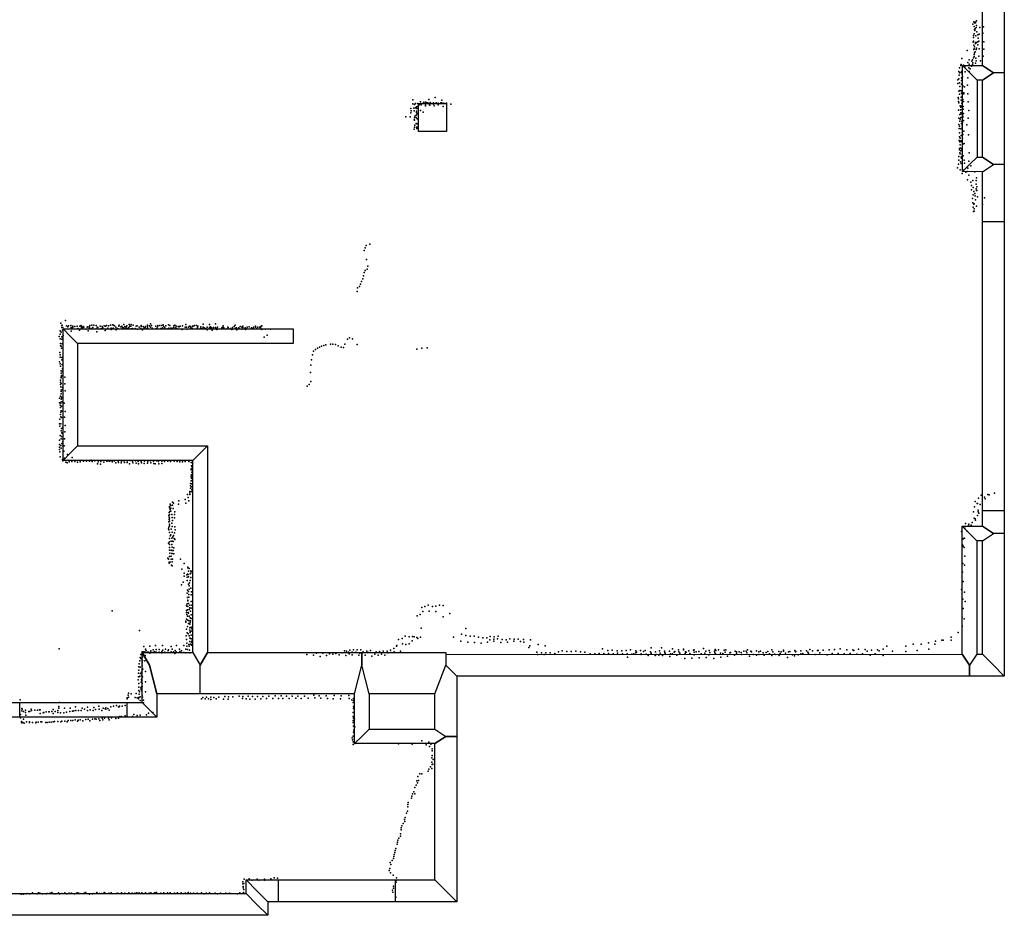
# Model space of a CAD drawing. Extents: x 11924 to 25786, y -28778 to 15966.
# Tile 3 of 9: x 17690 to 25786, y -25965 to -18601. Entities that reach past the tile are written whole.
import ezdxf

# ---------------------------------------------------------------- set-up
doc = ezdxf.new("R2010")
doc.units = 0
for name, color, linetype in [('DOORS', 7, 'continuous'), ('P', 9, 'continuous'), ('ROOMS', 1, 'continuous'), ('WALLS', 3, 'continuous'), ('WINDOWS', 6, 'continuous')]:
    doc.layers.add(name, color=color, linetype=linetype)

msp = doc.modelspace()

# ---------------------------------------------------------------- linework, layer by layer
at = {"layer": 'DOORS'}
for points in [[(17692, -24214.8), (18572, -24214.8), (18572, -24334.8), (17692, -24334.8), (17692, -24214.8)], [(19818.8, -25673.4), (20778.6, -25673.4), (20778.6, -25853.4), (19818.8, -25853.4), (19818.8, -25673.4)]]:
    msp.add_lwpolyline(points, dxfattribs=at)
at = {"layer": 'P'}
for p in [(25558, -18611), (25526, -18637), (25534, -18620), (25538, -18657), (25540, -18682), (25541, -18627), (25544, -18689), (25546, -18675), (25549, -18626), (25550, -18621), (25553, -18665), (25557, -18648), (25585, -18666), (25614, -18659), (25532, -18731), (25532, -18747), (25532, -18779), (25533, -18732), (25539, -18718), (25551, -18734), (25561, -18700), (25568, -18725), (25570, -18753), (25575, -18778), (25579, -18720), (25609, -18713), (25479, -18855), (25531, -18787), (25535, -18810), (25535, -18845), (25538, -18841), (25542, -18825), (25548, -18788), (25550, -18796), (25553, -18845), (25556, -18790), (25556, -18835), (25568, -18782), (25568, -18807), (25579, -18842), (25616, -18843), (25617, -18784), (25436, -18919), (25496, -18931), (25518, -18941), (25524, -18931), (25532, -18914), (25537, -18886), (25539, -18903), (25542, -18873), (25547, -18866), (25552, -18918), (25555, -18940), (25577, -18901), (25589, -18939), (25611, -18901), (25417, -18996), (25427, -18974), (25427, -18979), (25432, -18969), (25446, -18984), (25449, -18975), (25462, -18990), (25486, -18952), (25493, -18998), (25497, -18968), (25505, -19005), (25515, -18983), (25523, -18969), (25528, -18955), (25550, -18959), (25404, -19096), (25412, -19087), (25413, -19026), (25414, -19057), (25417, -19038), (25430, -19036), (25433, -19026), (25434, -19027), (25434, -19101), (25435, -19078), (25438, -19048), (25438, -19085), (25443, -19071), (25463, -19030), (25486, -19079), (25497, -19027), (25403, -19127), (25418, -19120), (25419, -19151), (25419, -19182), (25431, -19185), (25433, -19131), (25442, -19153), (25446, -19144), (25459, -19153), (25483, -19140), (20924, -19260), (21054, -19258), (21106, -19242), (21160, -19262), (25406, -19241), (25410, -19253), (25411, -19190), (25417, -19213), (25431, -19263), (25432, -19237), (25435, -19206), (25436, -19207), (25441, -19259), (25446, -19257), (25452, -19202), (25452, -19210), (25487, -19210), (20906, -19332), (20924, -19294), (20931, -19329), (20937, -19299), (20944, -19326), (20945, -19290), (20953, -19317), (20955, -19332), (20965, -19291), (20965, -19314), (20975, -19302), (20978, -19295), (20986, -19277), (20991, -19302), (21002, -19290), (21012, -19279), (21022, -19290), (21026, -19303), (21028, -19310), (21029, -19280), (21038, -19286), (21047, -19285), (21060, -19302), (21062, -19305), (21065, -19281), (21079, -19289), (21094, -19284), (21094, -19295), (21099, -19310), (21115, -19284), (21130, -19287), (21131, -19300), (21154, -19284), (21162, -19284), (21172, -19315), (21178, -19287), (21199, -19288), (21236, -19296), (25409, -19274), (25410, -19346), (25413, -19284), (25423, -19309), (25425, -19341), (25429, -19319), (25434, -19312), (25436, -19288), (25440, -19341), (25448, -19316), (25448, -19337), (25451, -19274), (25488, -19277), (20865, -19399), (20902, -19400), (20905, -19366), (20910, -19351), (20934, -19425), (20935, -19351), (20937, -19409), (20937, -19428), (20940, -19393), (20950, -19405), (20951, -19386), (20952, -19352), (20952, -19363), (20958, -19415), (20959, -19375), (20985, -19349), (21007, -19362), (25412, -19411), (25420, -19382), (25422, -19419), (25427, -19406), (25428, -19366), (25432, -19375), (25445, -19393), (25446, -19403), (25449, -19373), (25488, -19411), (25493, -19348), (20933, -19500), (20936, -19484), (20939, -19468), (20949, -19454), (20952, -19486), (20955, -19497), (20957, -19489), (20958, -19457), (20961, -19484), (25411, -19464), (25414, -19497), (25418, -19476), (25420, -19435), (25429, -19499), (25433, -19454), (25436, -19436), (25439, -19469), (25440, -19485), (25441, -19445), (25451, -19431), (25477, -19466), (25417, -19564), (25418, -19531), (25424, -19574), (25431, -19552), (25440, -19530), (25440, -19552), (25441, -19574), (25446, -19545), (25454, -19519), (25490, -19548), (25415, -19595), (25417, -19661), (25418, -19670), (25420, -19605), (25422, -19630), (25426, -19657), (25429, -19597), (25430, -19604), (25437, -19667), (25440, -19658), (25445, -19625), (25456, -19619), (25413, -19725), (25421, -19695), (25424, -19704), (25428, -19680), (25430, -19731), (25434, -19741), (25437, -19726), (25440, -19708), (25448, -19720), (25496, -19695), (25401, -19820), (25409, -19789), (25412, -19757), (25426, -19770), (25432, -19783), (25456, -19757), (25459, -19782), (25485, -19823), (25494, -19764), (25511, -19802), (25422, -19835), (25438, -19867), (25442, -19834), (25470, -19854), (25481, -19849), (25493, -19879), (25543, -19851), (25557, -19902), (25482, -19917), (25510, -19937), (25515, -19965), (25527, -19924), (25530, -19980), (25553, -19954), (25554, -19993), (25555, -19924), (25561, -19976), (25517, -20000), (25525, -20072), (25530, -20040), (25534, -20015), (25543, -20030), (25545, -20050), (25558, -20006), (25561, -20005), (25564, -20057), (25622, -20066), (25527, -20107), (25530, -20142), (25536, -20118), (25538, -20116), (25539, -20155), (25549, -20081), (25556, -20133), (25606, -20121), (25532, -20178), (25539, -20176), (20530, -20477), (20538, -20459), (20569, -20448), (20523, -20499), (20542, -20573), (20552, -20627), (20518, -20708), (20523, -20681), (20532, -20664), (20546, -20653), (20484, -20796), (20493, -20776), (20501, -20754), (20511, -20733), (20464, -20837), (20469, -20805), (18030, -21097), (18038, -21115), (18041, -21113), (18068, -21075), (18075, -21118), (18087, -21126), (18093, -21117), (18110, -21116), (18127, -21120), (18143, -21124), (18162, -21122), (18186, -21122), (18197, -21116), (18200, -21127), (18213, -21124), (18218, -21128), (18251, -21126), (18267, -21116), (18284, -21114), (18301, -21112), (18318, -21116), (18328, -21128), (18351, -21122), (18368, -21124), (18386, -21117), (18395, -21122), (18403, -21116), (18420, -21118), (18437, -21112), (18454, -21111), (18463, -21112), (18470, -21117), (18480, -21128), (18505, -21122), (18508, -21112), (18521, -21127), (18529, -21121), (18548, -21106), (18555, -21125), (18572, -21118), (18590, -21106), (18597, -21122), (18604, -21120), (18607, -21107), (18623, -21113), (18648, -21120), (18656, -21119), (18690, -21115), (18690, -21125), (18707, -21123), (18724, -21123), (18741, -21114), (18741, -21122), (18758, -21119), (18767, -21102), (18775, -21116), (18809, -21122), (18826, -21122), (18827, -21116), (18842, -21116), (18859, -21116), (18870, -21110), (18876, -21123), (18893, -21119), (18915, -21110), (18926, -21116), (18959, -21117), (18965, -21114), (18977, -21120), (18994, -21123), (19001, -21127), (19010, -21121), (19028, -21119), (19051, -21128), (19056, -21108), (19062, -21128), (19087, -21122), (19095, -21124), (19095, -21127), (19112, -21121), (19118, -21121), (19128, -21115), (19145, -21115), (19156, -21121), (19181, -21126), (19198, -21104), (19198, -21128), (19252, -21108), (19258, -21126), (19299, -21103), (19364, -21117), (19454, -21123), (19463, -21114), (19503, -21125), (19524, -21122), (19560, -21128), (19577, -21127), (19613, -21128), (19628, -21120), (19648, -21128), (19674, -21125), (19681, -21119), (18016, -21207), (18023, -21159), (18024, -21188), (18031, -21169), (18037, -21131), (18043, -21155), (18045, -21132), (18047, -21197), (18114, -21131), (18114, -21162), (18121, -21139), (18128, -21129), (18168, -21139), (18181, -21154), (18200, -21136), (18210, -21133), (18237, -21145), (18246, -21130), (18253, -21158), (18262, -21140), (18264, -21129), (18279, -21140), (18291, -21132), (18319, -21143), (18326, -21167), (18333, -21131), (18361, -21141), (18373, -21135), (18392, -21157), (18402, -21146), (18414, -21137), (18442, -21148), (18443, -21137), (18454, -21143), (18459, -21137), (18483, -21151), (18493, -21141), (18495, -21139), (18536, -21137), (18537, -21131), (18547, -21136), (18562, -21139), (18566, -21129), (18578, -21140), (18587, -21132), (18606, -21142), (18618, -21141), (18639, -21139), (18659, -21146), (18673, -21129), (18686, -21141), (18700, -21150), (18715, -21134), (18721, -21130), (18729, -21143), (18741, -21136), (18767, -21129), (18781, -21137), (18811, -21143), (18820, -21137), (18822, -21134), (18851, -21140), (18863, -21141), (18865, -21134), (18885, -21136), (18903, -21142), (18916, -21138), (18934, -21137), (18944, -21138), (18958, -21132), (18975, -21136), (18985, -21143), (19026, -21148), (19067, -21145), (19079, -21130), (19097, -21134), (19108, -21138), (19149, -21141), (19153, -21133), (19178, -21141), (19189, -21140), (19206, -21136), (19220, -21140), (19231, -21150), (19232, -21129), (19251, -21131), (19251, -21140), (19259, -21138), (19267, -21136), (19272, -21154), (19283, -21133), (19301, -21133), (19302, -21138), (19312, -21149), (19314, -21142), (19318, -21130), (19352, -21134), (19353, -21136), (19354, -21132), (19361, -21129), (19370, -21135), (19393, -21142), (19403, -21129), (19404, -21132), (19423, -21140), (19424, -21139), (19435, -21149), (19439, -21133), (19464, -21137), (19464, -21140), (19474, -21136), (19476, -21152), (19491, -21136), (19516, -21145), (19517, -21129), (19526, -21132), (19543, -21134), (19547, -21149), (19557, -21142), (19596, -21134), (19598, -21138), (19614, -21139), (19630, -21130), (19640, -21141), (19665, -21129), (19669, -21129), (19670, -21136), (19681, -21149), (19711, -21147), (19724, -21194), (19752, -21145), (18023, -21226), (18025, -21264), (18027, -21282), (18031, -21285), (18036, -21210), (18038, -21229), (18041, -21266), (18045, -21263), (19701, -21211), (20173, -21286), (20190, -21281), (20208, -21274), (20245, -21269), (20265, -21270), (20286, -21272), (20309, -21283), (20364, -21268), (20387, -21227), (20403, -21217), (20427, -21225), (20466, -21271), (18021, -21338), (18022, -21357), (18033, -21301), (20097, -21356), (20107, -21327), (20123, -21314), (20139, -21302), (20155, -21293), (20333, -21295), (20354, -21296), (20956, -21310), (20997, -21301), (21040, -21298), (18019, -21413), (18022, -21432), (18024, -21375), (18026, -21451), (18036, -21379), (18037, -21398), (18040, -21436), (20084, -21443), (20091, -21399), (18032, -21489), (18032, -21508), (18033, -21526), (18035, -21531), (18042, -21493), (18043, -21473), (20082, -21501), (18025, -21601), (18026, -21564), (18026, -21582), (18031, -21538), (18031, -21593), (18032, -21545), (18061, -21541), (18061, -21594), (20070, -21600), (20083, -21575), (18028, -21620), (18032, -21647), (18032, -21658), (18032, -21677), (18038, -21645), (18043, -21625), (18065, -21654), (20054, -21615), (18018, -21714), (18019, -21751), (18022, -21771), (18026, -21696), (18028, -21753), (18031, -21742), (18032, -21701), (18032, -21720), (18036, -21709), (18043, -21743), (18056, -21754), (18025, -21790), (18026, -21847), (18028, -21828), (18032, -21816), (18035, -21778), (18036, -21821), (18065, -21823), (18018, -21923), (18020, -21885), (18028, -21924), (18029, -21867), (18033, -21872), (18058, -21870), (18064, -21937), (18020, -21942), (18031, -21982), (18035, -21963), (18038, -21997), (18042, -22003), (18045, -21952), (18062, -21991), (18018, -22095), (18019, -22057), (18023, -22019), (18031, -22046), (18033, -22028), (18038, -22087), (18044, -22049), (18046, -22069), (18058, -22046), (18018, -22115), (18018, -22134), (18021, -22154), (18029, -22102), (18032, -22125), (18044, -22108), (18054, -22149), (18056, -22104), (18084, -22175), (18023, -22194), (18042, -22217), (18045, -22229), (18059, -22207), (18070, -22238), (18081, -22244), (18096, -22237), (18118, -22233), (18121, -22202), (18144, -22235), (18166, -22239), (18189, -22236), (18216, -22232), (18240, -22230), (18264, -22230), (18278, -22224), (18287, -22233), (18309, -22229), (18331, -22252), (18336, -22237), (18354, -22256), (18358, -22235), (18382, -22238), (18407, -22232), (18418, -22228), (18431, -22230), (18451, -22237), (18456, -22228), (18470, -22228), (18480, -22245), (18501, -22230), (18502, -22241), (18525, -22244), (18528, -22230), (18546, -22227), (18552, -22241), (18573, -22229), (18574, -22241), (18592, -22254), (18599, -22225), (18618, -22232), (18621, -22246), (18644, -22229), (18647, -22248), (18665, -22234), (18667, -22253), (18690, -22235), (18692, -22244), (18713, -22250), (18718, -22232), (18741, -22247), (18744, -22235), (18765, -22229), (18768, -22246), (18791, -22230), (18792, -22249), (18805, -22252), (18815, -22229), (18831, -22235), (18834, -22252), (18858, -22250), (18859, -22231), (18880, -22233), (18908, -22231), (18931, -22233), (18960, -22231), (18985, -22234), (19007, -22237), (19028, -22236), (19051, -22233), (19080, -22234), (19101, -22242), (19109, -22243), (19099, -22296), (19101, -22301), (19103, -22270), (19105, -22321), (19106, -22276), (19107, -22290), (19107, -22340), (19094, -22415), (19099, -22392), (19100, -22359), (19101, -22345), (19104, -22371), (19104, -22418), (19105, -22390), (19089, -22492), (19090, -22480), (19095, -22452), (19096, -22433), (19102, -22479), (19105, -22464), (19106, -22443), (25704, -22494), (18927, -22585), (18948, -22569), (18955, -22577), (18996, -22585), (19000, -22558), (19051, -22545), (19056, -22575), (19071, -22505), (19077, -22531), (19081, -22557), (19089, -22505), (25547, -22563), (25562, -22579), (25564, -22580), (25574, -22536), (25595, -22510), (25623, -22527), (25629, -22541), (25649, -22506), (25661, -22509), (18920, -22652), (18921, -22605), (18923, -22614), (18924, -22644), (18927, -22628), (18933, -22595), (18934, -22618), (18934, -22642), (18947, -22593), (18951, -22619), (18965, -22647), (25533, -22648), (25542, -22606), (25570, -22633), (25571, -22648), (25577, -22658), (25588, -22588), (18916, -22678), (18917, -22731), (18919, -22711), (18920, -22691), (18922, -22724), (18923, -22670), (18923, -22700), (18940, -22669), (18941, -22742), (18944, -22694), (18948, -22719), (18963, -22670), (18964, -22696), (25467, -22743), (25521, -22735), (25538, -22699), (25545, -22704), (25550, -22715), (25565, -22677), (18915, -22788), (18918, -22773), (18918, -22796), (18921, -22763), (18922, -22748), (18922, -22818), (18936, -22789), (18943, -22816), (18944, -22767), (18962, -22819), (18966, -22770), (18968, -22796), (25435, -22809), (25442, -22772), (25461, -22782), (25480, -22807), (25491, -22758), (25494, -22750), (25514, -22756), (18913, -22904), (18923, -22867), (18923, -22894), (18928, -22844), (18934, -22838), (18936, -22889), (18940, -22865), (18947, -22890), (18950, -22854), (18953, -22891), (18955, -22842), (18960, -22868), (18964, -22870), (18966, -22874), (25445, -22872), (25451, -22867), (25458, -22865), (18922, -22915), (18923, -22941), (18923, -22963), (18924, -22988), (18935, -22963), (18941, -22915), (18942, -22990), (18943, -22939), (18943, -22965), (18943, -22990), (18953, -22966), (18959, -22943), (25442, -22920), (25448, -22931), (25457, -22941), (18908, -23028), (18914, -23036), (18920, -23061), (18920, -23069), (18921, -23014), (18929, -23061), (18935, -23012), (18935, -23038), (18944, -23060), (18947, -23038), (18958, -22993), (19012, -23036), (25461, -23011), (18939, -23086), (18945, -23091), (19023, -23118), (19044, -23072), (19044, -23151), (19073, -23109), (19074, -23103), (19078, -23136), (19083, -23113), (19098, -23132), (19100, -23138), (25441, -23143), (25445, -23073), (25458, -23086), (19035, -23226), (19042, -23176), (19065, -23165), (19067, -23186), (19067, -23211), (19071, -23161), (19076, -23162), (19079, -23182), (19087, -23232), (19093, -23158), (19093, -23212), (19097, -23187), (19098, -23153), (25447, -23221), (19021, -23248), (19070, -23292), (19078, -23302), (19079, -23243), (19083, -23257), (19085, -23283), (19097, -23276), (19104, -23305), (25434, -23286), (25459, -23308), (19068, -23317), (19071, -23351), (19073, -23378), (19074, -23373), (19080, -23328), (19082, -23350), (19099, -23385), (19100, -23331), (25444, -23366), (25465, -23384), (18451, -23462), (19062, -23417), (19062, -23476), (19063, -23459), (19066, -23424), (19067, -23403), (19070, -23453), (19074, -23427), (19076, -23475), (19079, -23402), (19084, -23451), (19089, -23436), (19090, -23414), (19096, -23465), (19101, -23440), (19105, -23414), (20996, -23434), (21005, -23468), (21022, -23425), (21049, -23416), (21058, -23465), (21084, -23426), (21111, -23467), (21112, -23423), (21141, -23416), (21172, -23417), (25447, -23442), (19057, -23546), (19057, -23556), (19062, -23530), (19064, -23492), (19069, -23506), (19074, -23538), (19078, -23482), (19083, -23506), (19084, -23543), (19091, -23518), (19093, -23557), (19095, -23545), (19099, -23494), (19100, -23524), (20959, -23503), (20984, -23491), (21172, -23512), (21227, -23483), (25440, -23513), (25456, -23527), (18676, -23623), (19061, -23612), (19070, -23589), (19078, -23567), (19089, -23572), (19089, -23600), (19090, -23620), (19092, -23630), (19100, -23595), (19107, -23609), (19107, -23628), (20992, -23605), (21359, -23607), (25438, -23590), (25440, -23588), (19059, -23667), (19061, -23696), (19067, -23643), (19075, -23650), (19083, -23666), (19088, -23687), (19088, -23713), (19093, -23640), (19096, -23688), (19100, -23661), (19102, -23718), (19105, -23692), (19105, -23711), (20806, -23698), (20834, -23688), (20859, -23670), (20892, -23675), (20916, -23708), (20921, -23672), (20935, -23675), (20955, -23680), (20965, -23688), (20985, -23678), (21257, -23677), (21318, -23712), (21323, -23652), (21359, -23663), (21395, -23670), (21427, -23670), (21462, -23678), (21498, -23683), (21530, -23683), (21536, -23718), (21557, -23699), (21558, -23673), (21588, -23694), (21589, -23710), (21592, -23674), (21620, -23692), (21623, -23669), (21657, -23697), (21690, -23699), (21720, -23691), (21754, -23711), (21757, -23695), (21790, -23694), (21809, -23713), (21833, -23698), (21835, -23718), (21889, -23699), (25221, -23712), (25273, -23702), (25283, -23702), (25349, -23702), (25350, -23678), (25405, -23640), (18014, -23775), (18697, -23799), (18710, -23798), (18711, -23755), (18725, -23778), (18730, -23788), (18760, -23752), (18769, -23790), (18787, -23782), (18800, -23796), (18806, -23747), (18812, -23780), (18837, -23779), (18859, -23796), (18864, -23747), (18867, -23785), (18889, -23778), (18912, -23787), (18914, -23781), (18936, -23798), (18937, -23754), (18944, -23776), (18956, -23799), (18970, -23787), (18978, -23798), (18980, -23747), (19004, -23777), (19007, -23795), (19021, -23790), (19039, -23747), (19056, -23778), (19064, -23753), (19066, -23726), (19070, -23780), (19082, -23738), (19085, -23751), (19087, -23786), (19094, -23736), (19103, -23745), (19104, -23738), (20361, -23791), (20377, -23792), (20405, -23786), (20434, -23783), (20464, -23781), (20495, -23783), (20515, -23799), (20544, -23794), (20574, -23789), (20620, -23799), (20650, -23795), (20680, -23792), (20711, -23792), (20739, -23786), (20766, -23771), (20769, -23799), (20788, -23753), (20790, -23747), (20822, -23794), (20838, -23733), (20866, -23738), (20892, -23732), (21374, -23720), (21429, -23723), (21484, -23726), (21646, -23723), (21701, -23719), (21876, -23762), (21884, -23748), (21954, -23739), (22012, -23749), (22120, -23798), (22151, -23790), (22190, -23796), (22225, -23795), (22262, -23794), (22300, -23799), (22481, -23773), (22526, -23788), (22562, -23786), (22603, -23791), (22641, -23790), (22677, -23787), (22712, -23782), (22755, -23790), (22795, -23789), (22818, -23796), (22833, -23788), (22878, -23798), (22881, -23765), (22917, -23798), (22952, -23790), (22966, -23765), (22991, -23794), (23032, -23792), (23058, -23773), (23078, -23796), (23107, -23783), (23110, -23799), (23147, -23778), (23147, -23782), (23165, -23798), (23193, -23790), (23231, -23785), (23237, -23781), (23253, -23799), (23275, -23797), (23313, -23772), (23333, -23793), (23358, -23789), (23402, -23792), (23408, -23779), (23413, -23787), (23437, -23781), (23482, -23784), (23497, -23782), (23574, -23792), (23585, -23799), (23606, -23798), (23644, -23792), (23663, -23794), (23675, -23781), (23702, -23792), (23708, -23798), (23748, -23790), (23767, -23798), (23782, -23792), (23841, -23795), (23875, -23781), (23882, -23798), (23932, -23795), (23950, -23798), (23969, -23785), (23970, -23793), (24012, -23798), (24022, -23795), (24064, -23788), (24070, -23798), (24073, -23797), (24113, -23790), (24160, -23790), (24188, -23779), (24208, -23791), (24251, -23788), (24254, -23789), (24296, -23784), (24345, -23782), (24390, -23779), (24436, -23775), (24491, -23781), (24541, -23781), (24549, -23788), (24586, -23777), (24641, -23780), (24657, -23792), (24694, -23784), (24744, -23783), (24756, -23790), (24791, -23776), (24821, -23752), (24867, -23794), (24975, -23796), (24977, -23751), (25036, -23736), (25070, -23788), (25101, -23736), (25162, -23725), (25165, -23778), (25214, -23736), (18679, -23872), (18680, -23844), (18686, -23820), (18687, -23853), (18693, -23856), (18700, -23871), (18701, -23843), (18704, -23823), (18716, -23803), (18720, -23872), (18721, -23800), (18721, -23828), (18727, -23805), (18741, -23801), (18750, -23802), (18760, -23809), (18770, -23801), (18786, -23803), (18796, -23805), (18807, -23805), (18812, -23800), (18836, -23801), (18859, -23806), (18860, -23801), (18884, -23801), (18908, -23803), (18932, -23804), (18966, -23811), (18980, -23804), (19010, -23804), (19039, -23803), (19057, -23808), (19088, -23807), (20052, -23820), (20105, -23825), (20132, -23809), (20160, -23837), (20183, -23809), (20212, -23829), (20238, -23814), (20264, -23817), (20290, -23812), (20318, -23823), (20342, -23806), (20372, -23828), (20394, -23802), (20398, -23816), (20424, -23802), (20424, -23824), (20454, -23800), (20478, -23825), (20487, -23810), (20504, -23812), (20531, -23825), (20556, -23805), (20561, -23805), (20585, -23833), (20611, -23817), (20638, -23827), (20665, -23817), (20692, -23827), (20716, -23807), (20742, -23804), (21943, -23800), (21947, -23821), (21982, -23807), (22002, -23821), (22016, -23807), (22052, -23806), (22090, -23812), (22338, -23801), (22382, -23814), (22420, -23814), (22454, -23811), (22492, -23811), (22531, -23812), (22570, -23814), (22606, -23810), (22647, -23816), (22685, -23815), (22689, -23842), (22724, -23817), (22739, -23816), (22757, -23808), (22763, -23802), (22799, -23821), (22800, -23814), (22841, -23817), (22858, -23830), (22881, -23809), (22882, -23819), (22916, -23829), (22923, -23821), (22944, -23825), (22956, -23810), (22976, -23830), (22995, -23805), (22998, -23812), (23037, -23838), (23040, -23814), (23057, -23814), (23072, -23802), (23092, -23827), (23118, -23810), (23159, -23853), (23161, -23812), (23170, -23801), (23201, -23811), (23218, -23850), (23235, -23801), (23236, -23824), (23276, -23847), (23293, -23815), (23324, -23809), (23335, -23844), (23356, -23824), (23364, -23804), (23398, -23854), (23407, -23806), (23411, -23814), (23452, -23809), (23454, -23843), (23471, -23813), (23490, -23802), (23510, -23833), (23528, -23807), (23535, -23803), (23568, -23827), (23583, -23810), (23622, -23804), (23626, -23821), (23668, -23807), (23692, -23834), (23722, -23821), (23749, -23827), (23767, -23820), (23803, -23808), (23811, -23826), (23829, -23804), (23854, -23815), (23874, -23830), (23897, -23818), (23902, -23820), (23934, -23829), (23943, -23813), (23986, -23809), (24003, -23845), (24044, -23824), (24060, -23832), (24090, -23822), (24114, -23814), (24129, -23812), (24170, -23800), (24174, -23808), (24178, -23819), (24231, -23820), (24269, -23808), (24330, -23823), (24370, -23812), (24419, -23812), (24470, -23814), (24518, -23813), (24573, -23818), (24621, -23815), (24683, -23826), (24723, -23814), (24789, -23829), (18670, -23922), (18670, -23949), (18674, -23896), (18682, -23925), (18697, -23888), (18697, -23914), (18698, -23913), (18701, -23943), (18703, -23941), (18724, -23960), (18664, -24030), (18666, -24003), (18668, -23975), (18677, -23999), (18678, -24002), (18684, -23977), (18693, -23967), (18693, -24023), (18693, -24032), (18694, -23995), (18695, -23991), (18696, -23967), (18699, -24003), (18669, -24060), (18669, -24117), (18671, -24090), (18686, -24094), (18690, -24049), (18690, -24107), (18691, -24108), (18692, -24086), (18692, -24116), (18697, -24083), (18698, -24058), (18726, -24046), (17694, -24193), (18573, -24184), (18574, -24176), (18583, -24155), (18585, -24172), (18586, -24139), (18608, -24144), (18640, -24173), (18648, -24140), (18656, -24178), (18668, -24185), (18669, -24175), (18672, -24147), (18676, -24128), (18680, -24169), (18682, -24198), (18697, -24155), (18699, -24171), (18708, -24195), (18726, -24127), (19186, -24186), (19196, -24173), (19215, -24185), (19226, -24172), (19244, -24186), (19262, -24171), (19263, -24190), (19286, -24174), (19306, -24186), (19327, -24171), (19366, -24188), (19378, -24166), (19404, -24187), (19407, -24168), (19442, -24168), (19495, -24163), (19523, -24183), (19526, -24166), (19552, -24185), (19569, -24164), (19584, -24188), (19604, -24166), (19626, -24187), (19646, -24166), (19672, -24186), (19689, -24165), (19721, -24183), (19738, -24164), (19773, -24181), (19792, -24161), (19817, -24181), (19839, -24161), (19854, -24183), (19883, -24162), (19906, -24181), (19930, -24163), (19961, -24180), (19977, -24164), (20006, -24181), (20033, -24163), (20061, -24180), (20110, -24156), (20118, -24178), (20154, -24160), (20167, -24180), (20209, -24161), (20221, -24181), (20269, -24184), (20275, -24159), (20328, -24184), (20333, -24160), (20397, -24159), (20400, -24182), (20420, -24193), (20435, -24183), (20435, -24199), (17707, -24284), (17709, -24264), (17710, -24270), (17739, -24277), (17785, -24271), (17788, -24281), (17816, -24279), (17838, -24278), (17854, -24275), (17859, -24276), (17967, -24272), (18003, -24280), (18011, -24262), (18013, -24247), (18018, -24214), (18059, -24263), (18106, -24262), (18136, -24283), (18150, -24252), (18151, -24280), (18175, -24282), (18197, -24282), (18205, -24262), (18222, -24269), (18247, -24254), (18248, -24280), (18270, -24276), (18294, -24280), (18299, -24257), (18315, -24273), (18342, -24245), (18345, -24270), (18366, -24282), (18378, -24263), (18392, -24268), (18398, -24271), (18399, -24259), (18415, -24264), (18425, -24277), (18440, -24252), (18463, -24246), (18486, -24241), (18502, -24250), (18508, -24251), (18512, -24244), (18532, -24246), (18557, -24241), (18571, -24219), (18708, -24219), (20432, -24216), (20434, -24264), (20435, -24248), (20440, -24253), (17697, -24314), (17697, -24340), (17721, -24288), (17722, -24351), (17738, -24298), (17742, -24319), (17765, -24290), (17773, -24288), (17860, -24306), (17884, -24301), (17889, -24298), (17907, -24292), (17930, -24291), (17933, -24293), (17955, -24289), (17966, -24306), (17982, -24288), (18004, -24297), (18026, -24300), (18054, -24300), (18076, -24296), (18089, -24363), (18104, -24290), (18111, -24364), (18125, -24286), (18127, -24362), (18147, -24358), (18172, -24360), (18189, -24358), (18209, -24366), (18234, -24356), (18254, -24353), (18267, -24365), (18290, -24351), (18307, -24350), (18318, -24353), (18340, -24350), (18350, -24362), (18368, -24344), (18374, -24357), (18388, -24344), (18422, -24345), (18427, -24357), (18446, -24341), (18482, -24346), (18504, -24345), (18513, -24329), (18527, -24331), (18558, -24326), (18575, -24327), (18617, -24329), (18629, -24314), (18657, -24321), (18680, -24320), (18734, -24316), (18750, -24302), (18784, -24298), (20431, -24330), (20431, -24362), (20433, -24298), (20436, -24345), (20443, -24350), (17704, -24371), (17704, -24382), (17716, -24380), (17727, -24384), (17746, -24374), (17771, -24373), (17771, -24379), (17796, -24379), (17822, -24382), (17826, -24376), (17843, -24378), (17864, -24375), (17873, -24375), (17905, -24380), (17917, -24379), (17932, -24376), (17949, -24378), (17967, -24373), (17976, -24372), (18004, -24371), (18028, -24373), (18038, -24370), (18062, -24370), (18082, -24374), (18165, -24368), (20432, -24379), (20435, -24410), (20438, -24442), (20445, -24414), (20424, -24507), (20428, -24523), (20431, -24491), (20435, -24458), (20438, -24463), (20431, -24539), (20433, -24560), (20446, -24552), (20805, -24556), (20918, -24559), (20996, -24531), (21032, -24562), (21053, -24542), (21061, -24577), (21070, -24559), (21082, -24595), (21079, -24669), (21083, -24613), (21083, -24650), (21091, -24684), (21055, -24763), (21067, -24744), (21079, -24706), (21079, -24759), (21081, -24724), (21088, -24722), (20965, -24824), (20981, -24802), (20996, -24803), (21048, -24781), (20938, -24913), (20949, -24895), (20956, -24859), (20960, -24877), (20969, -24857), (20911, -25002), (20914, -24985), (20919, -24967), (20932, -24949), (20938, -24965), (20881, -25072), (20883, -25055), (20884, -25037), (20854, -25176), (20859, -25160), (20872, -25125), (20879, -25108), (20827, -25245), (20832, -25228), (20842, -25211), (20856, -25194), (20808, -25330), (20821, -25314), (20822, -25296), (20827, -25262), (20784, -25415), (20794, -25381), (20796, -25364), (20800, -25347), (20763, -25498), (20766, -25482), (20770, -25465), (20776, -25448), (20778, -25431), (20737, -25530), (20742, -25547), (20753, -25514), (19782, -25658), (19809, -25659), (20727, -25597), (20735, -25581), (20738, -25615), (20760, -25636), (20788, -25658), (19524, -25707), (19526, -25690), (19527, -25739), (19528, -25728), (19533, -25704), (19537, -25668), (19576, -25664), (19602, -25677), (19643, -25667), (19657, -25677), (19704, -25667), (19704, -25675), (19754, -25665), (20765, -25724), (20765, -25741), (20786, -25693), (20789, -25676), (17695, -25789), (17704, -25790), (17721, -25792), (17744, -25788), (17751, -25786), (17770, -25789), (17795, -25780), (17799, -25785), (17834, -25787), (17844, -25781), (17855, -25783), (17878, -25787), (17907, -25787), (17916, -25786), (17942, -25784), (17956, -25778), (17970, -25789), (17989, -25788), (18010, -25780), (18019, -25787), (18040, -25786), (18063, -25781), (18078, -25787), (18096, -25784), (18116, -25782), (18141, -25789), (18158, -25783), (18169, -25781), (18174, -25786), (18185, -25785), (18215, -25786), (18227, -25785), (18228, -25778), (18236, -25782), (18264, -25790), (18290, -25789), (18299, -25785), (18325, -25777), (18326, -25783), (18346, -25785), (18364, -25786), (18386, -25776), (18394, -25784), (18424, -25783), (18443, -25781), (18446, -25785), (18485, -25786), (18497, -25783), (18528, -25780), (18554, -25782), (18588, -25779), (18616, -25782), (18638, -25784), (18653, -25780), (18674, -25779), (18695, -25779), (18724, -25781), (18756, -25784), (18768, -25779), (18800, -25781), (18813, -25777), (18818, -25783), (18852, -25782), (18875, -25781), (18905, -25781), (18928, -25780), (18962, -25782), (18983, -25786), (18988, -25780), (19019, -25781), (19042, -25786), (19055, -25782), (19075, -25778), (19096, -25784), (19120, -25783), (19151, -25782), (19185, -25781), (19205, -25788), (19223, -25783), (19252, -25780), (19297, -25782), (19316, -25789), (19342, -25784), (19384, -25784), (19415, -25782), (19480, -25789), (19500, -25781), (19530, -25777), (19534, -25754), (20755, -25758), (20757, -25775), (20783, -25816)]:
    msp.add_point(p, dxfattribs=at)
at = {"layer": 'ROOMS'}
for points in [[(20504, -23804.3), (21195, -23804.2), (21195, -23819.2), (25440.2, -23818.7), (25440.2, -22765.5), (25605.7, -22765.5), (25605.7, -19850.9), (25441.8, -19849.9), (25441.8, -18978.2), (25605.7, -18978.1), (25605.7, -15635.6), (25430.4, -15635.6), (25430.4, -14665.8), (25605.7, -14665.8), (25605.7, -11298.5), (25454, -11298.5), (25454, -10336.3), (25605.7, -10336.3), (25605.7, -6429.6)], [(25605.7, -19730.9), (25605.7, -19098.1), (25561.8, -19098.1), (25561.8, -19730.7), (25605.7, -19730.9)], [(17553.9, -24214.8), (18697.7, -24214.8), (18697.7, -23804.5), (19113.4, -23804.4), (19113.4, -22224.2), (18046.8, -22224.2), (18046.8, -21142.4), (19940.1, -21142.4), (19940.1, -21262.4), (18166.8, -21262.4), (18166.8, -22104.2), (19233.4, -22104.2), (19233.4, -23804.4), (20504, -23804.3)], [(25605.7, -23818.7), (25605.7, -22885.5), (25560.2, -22885.5), (25560.2, -23818.7), (25605.7, -23818.7)], [(15730.5, -25708.5), (15730.5, -25784.9), (19551.5, -25784.9), (19551.5, -25673.4), (21105, -25673.4), (21105, -24553.4), (20444, -24553.4), (20444, -24144.3), (19173.5, -24144.4), (18817.7, -24144.5), (18817.7, -24334.8), (17433.9, -24334.8), (17433.9, -24144.2), (16648.8, -24144.7), (16648.8, -24144.7), (15729, -24144.2), (15729, -25535.7), (15729, -25708.5)], [(21105, -24144.2), (20564, -24144.3), (20564, -24433.4), (21105, -24433.4), (21105, -24144.2)]]:
    msp.add_lwpolyline(points, dxfattribs=at)
at = {"layer": 'WALLS'}
for points in [[(25785.7, -15575.6), (25785.7, -19038), (25695.7, -19038), (25605.7, -18978.1), (25605.7, -15635.6), (25695.7, -15575.6)], [(25441.8, -18978.2), (25605.7, -18978.1), (25695.7, -19038), (25605.7, -19098.1), (25561.8, -19098.1), (25501.8, -19038.2)], [(25441.8, -19849.9), (25441.8, -18978.2), (25501.8, -19038.2), (25561.8, -19098.1), (25561.8, -19730.7), (25501.8, -19790.3)], [(25785.7, -19038), (25785.7, -19791.5), (25695.7, -19791.5), (25605.7, -19730.9), (25605.7, -19098.1), (25695.7, -19038)], [(20970.4, -19289.6), (21200.4, -19289.6), (21200.4, -19519.6), (20970.4, -19519.6), (20970.4, -19289.6)], [(25605.7, -19850.9), (25441.8, -19849.9), (25501.8, -19790.3), (25561.8, -19730.7), (25605.7, -19730.9), (25695.7, -19791.5)], [(25785.7, -19791.5), (25785.7, -22825.5), (25695.7, -22825.5), (25605.7, -22765.5), (25605.7, -19850.9), (25695.7, -19791.5)], [(18046.8, -22224.2), (18046.8, -21142.4), (18106.8, -21202.4), (18166.8, -21262.4), (18166.8, -22104.2), (18106.8, -22164.2)], [(18046.8, -21142.4), (19940.1, -21142.4), (19940.1, -21202.4), (19940.1, -21262.4), (18166.8, -21262.4), (18106.8, -21202.4)], [(19113.4, -22224.2), (18046.8, -22224.2), (18106.8, -22164.2), (18166.8, -22104.2), (19233.4, -22104.2), (19173.4, -22164.2)], [(19113.4, -23804.4), (19113.4, -22224.2), (19173.4, -22164.2), (19233.4, -22104.2), (19233.4, -23804.4), (19173.4, -23909.4)], [(25605.7, -22885.5), (25560.2, -22885.5), (25500.2, -22825.5), (25440.2, -22765.5), (25605.7, -22765.5), (25695.7, -22825.5)], [(25560.2, -22885.5), (25560.2, -23818.7), (25500.2, -23908.7), (25440.2, -23818.7), (25440.2, -22765.5), (25500.2, -22825.5)], [(25785.7, -22825.5), (25785.7, -23998.6), (25695.7, -23908.7), (25605.7, -23818.7), (25605.7, -22885.5), (25695.7, -22825.5)], [(19173.5, -24144.4), (18817.7, -24144.5), (18757.7, -23909.5), (18697.7, -23804.5), (19113.4, -23804.4), (19173.4, -23909.4)], [(18697.7, -24214.8), (18697.7, -23804.5), (18757.7, -23909.5), (18817.7, -24144.5), (18817.7, -24334.8), (18757.7, -24274.8)], [(20444, -24144.3), (19173.5, -24144.4), (19173.4, -23909.4), (19233.4, -23804.4), (20504, -23804.3), (20504, -23909.3)], [(21105, -24144.2), (20564, -24144.3), (20504, -23909.3), (20504, -23804.3), (21195, -23804.2), (21195, -23909.2)], [(21195, -23819.2), (25440.2, -23818.7), (25500.2, -23908.7), (25500.2, -23998.7), (21285, -23999.2), (21195, -23909.2)], [(25560.2, -23818.7), (25605.7, -23818.7), (25695.7, -23908.7), (25785.7, -23998.6), (25500.2, -23998.7), (25500.2, -23908.7)], [(20564, -24144.3), (20564, -24433.4), (20504, -24493.4), (20444, -24553.4), (20444, -24144.3), (20504, -23909.3)], [(21105, -24433.4), (21105, -24144.2), (21195, -23909.2), (21285, -23999.2), (21285, -24493.4), (21195, -24493.4)], [(17553.9, -24214.8), (18697.7, -24214.8), (18757.7, -24274.8), (18817.7, -24334.8), (17433.9, -24334.8), (17493.9, -24274.8)], [(20564, -24433.4), (21105, -24433.4), (21195, -24493.4), (21105, -24553.4), (20444, -24553.4), (20504, -24493.4)], [(21105, -25673.4), (21105, -24553.4), (21195, -24493.4), (21285, -24493.4), (21285, -25853.4), (21195, -25763.4)], [(19551.5, -25784.9), (19551.5, -25673.4), (19641.5, -25763.4), (19731.5, -25853.4), (19731.5, -25964.9), (19641.5, -25874.9)], [(19551.5, -25673.4), (21105, -25673.4), (21195, -25763.4), (21285, -25853.4), (19731.5, -25853.4), (19641.5, -25763.4)], [(15730.5, -25784.9), (19551.5, -25784.9), (19641.5, -25874.9), (19731.5, -25964.9), (15727.6, -25964.9), (15637.6, -25874.9)]]:
    msp.add_lwpolyline(points, dxfattribs=at)
at = {"layer": 'WINDOWS'}
msp.add_lwpolyline([(25785.7, -20259.8), (25785.7, -22639.8), (25605.7, -22639.8), (25605.7, -20259.8), (25785.7, -20259.8)], dxfattribs=at)

doc.saveas('drawing.dxf')
